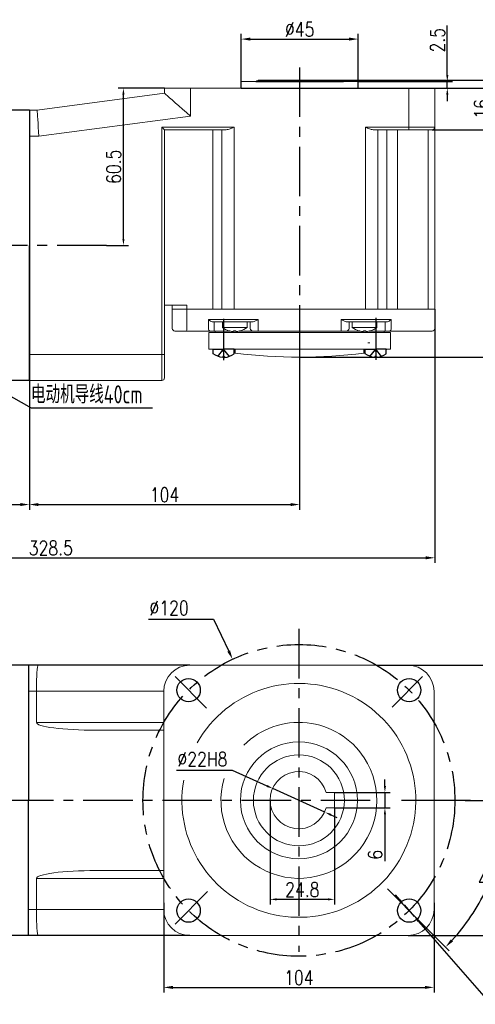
# Model space of a CAD drawing. Header units: inches. Extents: x 331 to 12887, y -474 to 4488.
# Tile 25 of 122: x 3766 to 3942, y -211 to 168. Entities that reach past the tile are written whole.
import ezdxf

# ---------------------------------------------------------------- set-up
doc = ezdxf.new("R2010")
doc.units = ezdxf.units.IN
doc.header["$LTSCALE"] = 10
doc.header["$MEASUREMENT"] = 0
doc.linetypes.add('CENTER', pattern=[10.16, 6.35, -1.27, 1.27, -1.27])
doc.linetypes.add('HIDDEN', pattern=[1.905, 1.27, -0.635])
for name, color, linetype in [('1轮廓实线层', 7, 'Continuous'), ('3中心线层', 1, 'CENTER'), ('4虚线层', 6, 'HIDDEN'), ('6文字层', 3, 'Continuous'), ('7标注层', 4, 'Continuous')]:
    doc.layers.add(name, color=color, linetype=linetype)
doc.styles.add('PC_TEXTSTYLE', font='isocp.shx', dxfattribs={"width": 0.8, "bigfont": 'HZFS.SHX'})
doc.styles.add('TH_GBDIM', font='romans.shx', dxfattribs={"width": 0.8, "bigfont": 'gbcbig.shx'})
doc.dimstyles.new('TH_GBDIM', dxfattribs={"dimtxt": 3.5, "dimasz": 2.5, "dimexe": 2, "dimexo": 0, "dimgap": 1, "dimtad": 1, "dimdec": 4, "dimdsep": 46, "dimtxsty": 'TH_GBDIM', "dimcen": 0.09, "dimclrd": 4, "dimclre": 4, "dimclrt": 3, "dimadec": 0, "dimazin": 0, "dimtfac": 1, "dimtdec": 4, "dimtmove": 0, "dimatfit": 3, "dimfxl": 1, "dimtzin": 0, "dimarcsym": 0})
doc.dimstyles.new('直径标注A3', dxfattribs={"dimtxt": 3.5, "dimasz": 3, "dimexe": 2, "dimexo": 0.0625, "dimgap": 1, "dimtad": 1, "dimtih": 1, "dimtoh": 1, "dimdsep": 46, "dimtxsty": 'PC_TEXTSTYLE', "dimsah": 1, "dimcen": 0.09, "dimclrt": 3, "dimadec": 0, "dimazin": 0, "dimtfac": 0.7, "dimtmove": 0, "dimatfit": 0, "dimfxl": 1, "dimtzin": 0, "dimarcsym": 0})
doc.dimstyles.new('线性标注', dxfattribs={"dimtxt": 2.5, "dimasz": 3, "dimexe": 2, "dimexo": 0, "dimgap": 1, "dimtad": 1, "dimtih": 1, "dimtoh": 1, "dimdsep": 46, "dimtxsty": 'PC_TEXTSTYLE', "dimcen": 0.09, "dimclrt": 3, "dimadec": 0, "dimazin": 0, "dimtfac": 0.7, "dimtix": 1, "dimtmove": 0, "dimatfit": 0, "dimfxl": 1, "dimtzin": 0, "dimarcsym": 0})
doc.dimstyles.new('角度标注', dxfattribs={"dimtxt": 3.5, "dimasz": 3, "dimexe": 2, "dimexo": 0, "dimgap": 1, "dimtad": 1, "dimtih": 1, "dimtoh": 1, "dimdsep": 46, "dimtxsty": 'PC_TEXTSTYLE', "dimsah": 1, "dimcen": 0.09, "dimclrd": 4, "dimclrt": 3, "dimadec": 0, "dimazin": 0, "dimtfac": 0.7, "dimtmove": 0, "dimatfit": 0, "dimfxl": 1, "dimtzin": 0, "dimarcsym": 0})

# ---------------------------------------------------------------- blocks, each defined once
blk = doc.blocks.new('*D323')
at = {"layer": '7标注层', "color": 4, "lineweight": -2, "transparency": 16777216}
for p, q in [((3822.21, 141.8), (3804.4, 141.8)), ((3806.4, 83.8), (3806.4, 139.3)), ((3799.92, 81.3), (3808.4, 81.3))]:
    blk.add_line(p, q, dxfattribs=at)
at = {"layer": '7标注层', "color": 4, "transparency": 16777216}
for points in [[(3805.99, 139.3), (3806.82, 139.3), (3806.4, 141.8)], [(3805.99, 83.8), (3806.82, 83.8), (3806.4, 81.3)]]:
    blk.add_solid(points, dxfattribs=at)
at = {"layer": 'Defpoints', "color": 0, "transparency": 16777216}
for p in [(3806.4, 141.8), (3822.21, 141.8), (3799.92, 81.3)]:
    blk.add_point(p, dxfattribs=at)
at = {"layer": '7标注层', "color": 3, "transparency": 16777216, "insert": (3802.65, 111.55), "char_height": 5.5, "attachment_point": 5, "rotation": 90, "style": 'TH_GBDIM'}
blk.add_mtext('60.5', dxfattribs=at)
blk = doc.blocks.new('*D324')
at = {"layer": '7标注层', "color": 4, "lineweight": -2, "transparency": 16777216}
for p, q in [((3926.21, 141.8), (3949.89, 141.8)), ((3947.89, 128.3), (3947.89, 139.3)), ((3925.21, 125.8), (3949.89, 125.8))]:
    blk.add_line(p, q, dxfattribs=at)
at = {"layer": '7标注层', "color": 4, "transparency": 16777216}
for points in [[(3947.47, 139.3), (3948.31, 139.3), (3947.89, 141.8)], [(3947.47, 128.3), (3948.31, 128.3), (3947.89, 125.8)]]:
    blk.add_solid(points, dxfattribs=at)
at = {"layer": 'Defpoints', "color": 0, "transparency": 16777216}
for p in [(3926.21, 141.8), (3947.89, 141.8), (3925.21, 125.8)]:
    blk.add_point(p, dxfattribs=at)
at = {"layer": '7标注层', "color": 3, "transparency": 16777216, "insert": (3944.14, 133.8), "char_height": 5.5, "attachment_point": 5, "rotation": 90, "style": 'TH_GBDIM'}
blk.add_mtext('16', dxfattribs=at)
blk = doc.blocks.new('*D315')
at = {"layer": '7标注层', "color": 4, "lineweight": -2, "transparency": 16777216}
for p, q in [((3926.21, 141.8), (3968.22, 141.8)), ((3966.22, 139.3), (3966.22, 40.8)), ((3874.21, 38.3), (3968.22, 38.3))]:
    blk.add_line(p, q, dxfattribs=at)
at = {"layer": '7标注层', "color": 4, "transparency": 16777216}
for points in [[(3965.8, 139.3), (3966.64, 139.3), (3966.22, 141.8)], [(3965.8, 40.8), (3966.64, 40.8), (3966.22, 38.3)]]:
    blk.add_solid(points, dxfattribs=at)
at = {"layer": 'Defpoints', "color": 0, "transparency": 16777216}
for p in [(3926.21, 141.8), (3874.21, 38.3), (3966.22, 38.3)]:
    blk.add_point(p, dxfattribs=at)
at = {"layer": '7标注层', "color": 3, "transparency": 16777216, "insert": (3962.47, 90.05), "char_height": 5.5, "attachment_point": 5, "rotation": 90, "style": 'TH_GBDIM'}
blk.add_mtext('≈103.5', dxfattribs=at)
blk = doc.blocks.new('*D316')
at = {"layer": '7标注层', "color": 0, "lineweight": -2, "transparency": 16777216}
for p, q in [((3770.21, 133.3), (3770.21, -20.45)), ((3874.21, 41.3), (3874.21, -20.45)), ((3773.71, -18.45), (3870.71, -18.45))]:
    blk.add_line(p, q, dxfattribs=at)
at = {"layer": '7标注层', "color": 0, "transparency": 16777216}
for points in [[(3773.71, -17.86), (3773.71, -19.03), (3770.21, -18.45)], [(3870.71, -17.86), (3870.71, -19.03), (3874.21, -18.45)]]:
    blk.add_solid(points, dxfattribs=at)
at = {"layer": 'Defpoints', "color": 0, "transparency": 16777216}
for p in [(3770.21, 133.3), (3874.21, 41.3), (3874.21, -18.45)]:
    blk.add_point(p, dxfattribs=at)
at = {"layer": '7标注层', "color": 3, "transparency": 16777216, "insert": (3822.21, -14.7), "char_height": 5.5, "attachment_point": 5, "style": 'TH_GBDIM'}
blk.add_mtext('104', dxfattribs=at)
blk = doc.blocks.new('*D305')
at = {"layer": '7标注层', "color": 4, "lineweight": -2, "transparency": 16777216}
for p, q in [((3931.02, 146.8), (3931.02, 165.86)), ((3896.71, 144.3), (3933.02, 144.3)), ((3931.02, 141.8), (3931.02, 144.3)), ((3874.89, 141.8), (3933.02, 141.8)), ((3931.02, 139.3), (3931.02, 136.8))]:
    blk.add_line(p, q, dxfattribs=at)
at = {"layer": '7标注层', "color": 4, "transparency": 16777216}
for points in [[(3930.61, 146.8), (3931.44, 146.8), (3931.02, 144.3)], [(3930.61, 139.3), (3931.44, 139.3), (3931.02, 141.8)]]:
    blk.add_solid(points, dxfattribs=at)
at = {"layer": 'Defpoints', "color": 0, "transparency": 16777216}
for p in [(3896.71, 144.3), (3931.02, 144.3), (3874.89, 141.8)]:
    blk.add_point(p, dxfattribs=at)
at = {"layer": '7标注层', "color": 3, "transparency": 16777216, "insert": (3927.27, 160.25), "char_height": 5.5, "attachment_point": 5, "rotation": 90, "style": 'TH_GBDIM'}
blk.add_mtext('2.5', dxfattribs=at)
blk = doc.blocks.new('*D306')
at = {"layer": '7标注层', "color": 0, "lineweight": -2, "transparency": 16777216}
for p, q in [((3851.71, 141.8), (3851.71, 162.67)), ((3855.21, 160.67), (3893.21, 160.67)), ((3896.71, 141.8), (3896.71, 162.67))]:
    blk.add_line(p, q, dxfattribs=at)
at = {"layer": '7标注层', "color": 0, "transparency": 16777216}
for points in [[(3855.21, 161.25), (3855.21, 160.08), (3851.71, 160.67)], [(3893.21, 161.25), (3893.21, 160.08), (3896.71, 160.67)]]:
    blk.add_solid(points, dxfattribs=at)
at = {"layer": 'Defpoints', "color": 0, "transparency": 16777216}
for p in [(3896.71, 160.67), (3851.71, 141.8), (3896.71, 141.8)]:
    blk.add_point(p, dxfattribs=at)
at = {"layer": '7标注层', "color": 3, "transparency": 16777216, "insert": (3874.21, 164.42), "char_height": 5.5, "attachment_point": 5, "style": 'TH_GBDIM'}
blk.add_mtext('%%C45', dxfattribs=at)
blk = doc.blocks.new('*D310')
at = {"layer": '7标注层', "color": 4, "lineweight": -2, "transparency": 16777216}
for p, q in [((3966.22, 147.3), (3966.22, 164.6)), ((3889.05, 144.8), (3968.22, 144.8)), ((3966.22, 141.8), (3966.22, 144.8)), ((3890.26, 141.8), (3968.22, 141.8)), ((3966.22, 139.3), (3966.22, 136.8))]:
    blk.add_line(p, q, dxfattribs=at)
at = {"layer": '7标注层', "color": 4, "transparency": 16777216}
for points in [[(3965.8, 147.3), (3966.64, 147.3), (3966.22, 144.8)], [(3965.8, 139.3), (3966.64, 139.3), (3966.22, 141.8)]]:
    blk.add_solid(points, dxfattribs=at)
at = {"layer": 'Defpoints', "color": 0, "transparency": 16777216}
for p in [(3889.05, 144.8), (3890.26, 141.8), (3966.22, 141.8)]:
    blk.add_point(p, dxfattribs=at)
at = {"layer": '7标注层', "color": 3, "transparency": 16777216, "insert": (3962.47, 162.13), "char_height": 5.5, "attachment_point": 5, "rotation": 90, "style": 'TH_GBDIM'}
blk.add_mtext('3', dxfattribs=at)
blk = doc.blocks.new('*D318')
at = {"layer": '7标注层', "color": 4, "lineweight": -2, "transparency": 16777216}
for p, q in [((3936.64, -80.3), (3968.9, -80.3)), ((3966.9, -181.8), (3966.9, -82.8)), ((3915.92, -184.3), (3968.9, -184.3))]:
    blk.add_line(p, q, dxfattribs=at)
at = {"layer": '7标注层', "color": 4, "transparency": 16777216}
for points in [[(3966.48, -82.8), (3967.32, -82.8), (3966.9, -80.3)], [(3966.48, -181.8), (3967.32, -181.8), (3966.9, -184.3)]]:
    blk.add_solid(points, dxfattribs=at)
at = {"layer": 'Defpoints', "color": 0, "transparency": 16777216}
for p in [(3936.64, -80.3), (3966.9, -80.3), (3915.92, -184.3)]:
    blk.add_point(p, dxfattribs=at)
at = {"layer": '7标注层', "color": 3, "transparency": 16777216, "insert": (3963.15, -131.74), "char_height": 5.5, "attachment_point": 5, "rotation": 90, "style": 'TH_GBDIM'}
blk.add_mtext('104', dxfattribs=at)
blk = doc.blocks.new('*D319')
at = {"layer": '7标注层', "color": 4, "lineweight": -2, "transparency": 16777216}
for p, q in [((3816.02, -62.5), (3841.11, -62.5)), ((3841.11, -62.5), (3846.91, -74.83)), ((3873.83, -132.3), (3874.01, -132.3)), ((3873.92, -132.39), (3873.92, -132.21))]:
    blk.add_line(p, q, dxfattribs=at)
at = {"layer": '7标注层', "color": 4, "transparency": 16777216}
blk.add_solid([(3847.44, -74.58), (3846.38, -75.08), (3848.4, -78)], dxfattribs=at)
at = {"layer": 'Defpoints', "color": 0, "transparency": 16777216}
for p in [(3848.4, -78), (3899.44, -186.6)]:
    blk.add_point(p, dxfattribs=at)
at = {"layer": '7标注层', "color": 3, "transparency": 16777216, "insert": (3823.98, -58.25), "char_height": 5.5, "attachment_point": 5, "style": 'TH_GBDIM'}
blk.add_mtext('{∅120}{}{}', dxfattribs=at)
blk = doc.blocks.new('*D321')
at = {"layer": '7标注层', "color": 4, "lineweight": -2, "transparency": 16777216}
for p, q in [((3826.86, -120.68), (3848.26, -120.68)), ((3848.26, -120.68), (3861.62, -126.73)), ((3883.94, -136.84), (3863.9, -127.76)), ((3886.22, -137.87), (3888.49, -138.9))]:
    blk.add_line(p, q, dxfattribs=at)
at = {"layer": '7标注层', "color": 4, "transparency": 16777216}
for points in [[(3861.79, -126.35), (3861.45, -127.11), (3863.9, -127.76)], [(3886.39, -137.49), (3886.04, -138.25), (3883.94, -136.84)]]:
    blk.add_solid(points, dxfattribs=at)
at = {"layer": 'Defpoints', "color": 0, "transparency": 16777216}
for p in [(3863.9, -127.76), (3883.94, -136.84)]:
    blk.add_point(p, dxfattribs=at)
at = {"layer": '7标注层', "color": 3, "transparency": 16777216, "insert": (3836.81, -116.43), "char_height": 5.5, "attachment_point": 5, "style": 'TH_GBDIM'}
blk.add_mtext('%%C22{}{H8}', dxfattribs=at)
blk = doc.blocks.new('*D311')
at = {"layer": '7标注层', "color": 0, "lineweight": -2, "transparency": 16777216}
for p, q in [((3937.92, -132.3), (3955.75, -132.3)), ((3921.53, -179.91), (3931.78, -190.16))]:
    blk.add_line(p, q, dxfattribs=at)
at = {"layer": '7标注层', "color": 4, "lineweight": -2, "transparency": 16777216}
for start, end in [(340.3845, 357.4877), (317.5123, 334.554)]:
    blk.add_arc((3873.92, -132.3), 79.83, start, end, dxfattribs=at)
at = {"layer": '7标注层', "color": 4, "transparency": 16777216}
for points in [[(3953.09, -135.78), (3954.25, -135.81), (3953.75, -132.3)], [(3933.21, -186.62), (3932.36, -185.81), (3930.36, -188.74)]]:
    blk.add_solid(points, dxfattribs=at)
at = {"layer": 'Defpoints', "color": 0, "transparency": 16777216}
for p in [(3554.64, -132.3), (3873.92, -132.3), (3937.92, -132.3), (3943.05, -172.21), (3921.53, -179.91)]:
    blk.add_point(p, dxfattribs=at)
at = {"layer": '7标注层', "color": 3, "transparency": 16777216, "insert": (3947.67, -162.85), "char_height": 5.5, "attachment_point": 5, "style": 'TH_GBDIM'}
blk.add_mtext('45°', dxfattribs=at)
blk = doc.blocks.new('*D312')
at = {"layer": '7标注层', "color": 0, "lineweight": -2, "transparency": 16777216}
for p, q in [((3926.21, 56.8), (3926.21, -40.94)), ((3597.71, 46.3), (3597.71, -40.94)), ((3601.21, -38.94), (3922.71, -38.94))]:
    blk.add_line(p, q, dxfattribs=at)
at = {"layer": '7标注层', "color": 0, "transparency": 16777216}
for points in [[(3601.21, -38.36), (3601.21, -39.53), (3597.71, -38.94)], [(3922.71, -38.36), (3922.71, -39.53), (3926.21, -38.94)]]:
    blk.add_solid(points, dxfattribs=at)
at = {"layer": 'Defpoints', "color": 0, "transparency": 16777216}
for p in [(3926.21, 56.8), (3597.71, 46.3), (3926.21, -38.94)]:
    blk.add_point(p, dxfattribs=at)
at = {"layer": '7标注层', "color": 3, "transparency": 16777216, "insert": (3778.46, -35.19), "char_height": 5.5, "attachment_point": 5, "style": 'TH_GBDIM'}
blk.add_mtext('328.5', dxfattribs=at)
blk = doc.blocks.new('*D313')
at = {"layer": '7标注层', "color": 0, "lineweight": -2, "transparency": 16777216}
for p, q in [((3597.71, 46.3), (3597.71, -20.45)), ((3770.21, 29.3), (3770.21, -20.45)), ((3601.21, -18.45), (3766.71, -18.45))]:
    blk.add_line(p, q, dxfattribs=at)
at = {"layer": '7标注层', "color": 0, "transparency": 16777216}
for points in [[(3601.21, -17.86), (3601.21, -19.03), (3597.71, -18.45)], [(3766.71, -17.86), (3766.71, -19.03), (3770.21, -18.45)]]:
    blk.add_solid(points, dxfattribs=at)
at = {"layer": 'Defpoints', "color": 0, "transparency": 16777216}
for p in [(3597.71, 46.3), (3770.21, 29.3), (3770.21, -18.45)]:
    blk.add_point(p, dxfattribs=at)
at = {"layer": '7标注层', "color": 3, "transparency": 16777216, "insert": (3695.46, -14.7), "char_height": 5.5, "attachment_point": 5, "style": 'TH_GBDIM'}
blk.add_mtext('172.5', dxfattribs=at)
blk = doc.blocks.new('*D867')
at = {"layer": '7标注层', "color": 0, "lineweight": -2, "transparency": 16777216}
for p, q in [((3912.73, -170.58), (3911.09, -168.7)), ((3914.37, -172.46), (3918.32, -176.98)), ((3919.96, -178.87), (3947.8, -210.77)), ((3947.8, -210.77), (3978.45, -210.77))]:
    blk.add_line(p, q, dxfattribs=at)
at = {"layer": '7标注层', "color": 0, "transparency": 16777216}
for points in [[(3913.04, -170.31), (3912.41, -170.85), (3914.37, -172.46)], [(3920.27, -178.59), (3919.65, -179.14), (3918.32, -176.98)]]:
    blk.add_solid(points, dxfattribs=at)
at = {"layer": 'Defpoints', "color": 0, "transparency": 16777216}
for p in [(3914.37, -172.46), (3918.32, -176.98)]:
    blk.add_point(p, dxfattribs=at)
at = {"layer": '7标注层', "color": 3, "transparency": 16777216, "insert": (3963.62, -206.84), "char_height": 5.5, "attachment_point": 5, "style": 'TH_GBDIM'}
blk.add_mtext('{4-%%C9}{}{}{通孔均布}', dxfattribs=at)
blk = doc.blocks.new('*U865')
at = {"layer": '1轮廓实线层'}
blk.add_circle((0, 0), 4.5, dxfattribs=at)
blk = doc.blocks.new('*U866')
at = {"layer": '1轮廓实线层', "color": 0, "linetype": 'ByBlock', "lineweight": -2, "transparency": 16777216}
for p, rotation in [((2696.38, 2671.31), 180), ((2781.23, 2671.31), 89.99999999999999), ((2696.38, 2586.46), 269.9999999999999)]:
    blk.add_blockref('*U865', p, dxfattribs=dict(at, rotation=rotation))
blk.add_blockref('*U865', (2781.23, 2586.46), dxfattribs=at)
blk = doc.blocks.new('*D906')
at = {"layer": '7标注层', "color": 4, "lineweight": -2, "transparency": 16777216}
for p, q in [((3907.02, -126.71), (3907.02, -124.21)), ((3887.63, -129.21), (3909.02, -129.21)), ((3907.02, -129.21), (3907.02, -135.21)), ((3887.63, -135.21), (3909.02, -135.21)), ((3907.02, -137.71), (3907.02, -155.63))]:
    blk.add_line(p, q, dxfattribs=at)
at = {"layer": '7标注层', "color": 4, "transparency": 16777216}
for points in [[(3906.6, -126.71), (3907.44, -126.71), (3907.02, -129.21)], [(3906.6, -137.71), (3907.44, -137.71), (3907.02, -135.21)]]:
    blk.add_solid(points, dxfattribs=at)
at = {"layer": 'Defpoints', "color": 0, "transparency": 16777216}
for p in [(3887.63, -129.21), (3907.02, -129.21), (3887.63, -135.21)]:
    blk.add_point(p, dxfattribs=at)
at = {"layer": '7标注层', "color": 3, "transparency": 16777216, "insert": (3903.27, -153.26), "char_height": 5.5, "attachment_point": 5, "rotation": 90, "style": 'TH_GBDIM'}
blk.add_mtext('6', dxfattribs=at)
blk = doc.blocks.new('*D907')
at = {"layer": '7标注层', "color": 4, "lineweight": -2, "transparency": 16777216}
for p, q in [((3862.83, -132.21), (3862.83, -172.38)), ((3887.63, -135.21), (3887.63, -172.38)), ((3885.13, -170.38), (3865.33, -170.38))]:
    blk.add_line(p, q, dxfattribs=at)
at = {"layer": '7标注层', "color": 4, "transparency": 16777216}
for points in [[(3865.33, -169.97), (3865.33, -170.8), (3862.83, -170.38)], [(3885.13, -169.97), (3885.13, -170.8), (3887.63, -170.38)]]:
    blk.add_solid(points, dxfattribs=at)
at = {"layer": 'Defpoints', "color": 0, "transparency": 16777216}
for p in [(3862.83, -132.21), (3887.63, -135.21), (3862.83, -170.38)]:
    blk.add_point(p, dxfattribs=at)
at = {"layer": '7标注层', "color": 3, "transparency": 16777216, "insert": (3875.23, -166.63), "char_height": 5.5, "attachment_point": 5, "style": 'TH_GBDIM'}
blk.add_mtext('24.8', dxfattribs=at)
blk = doc.blocks.new('*D943')
at = {"layer": '7标注层', "color": 4, "lineweight": -2, "transparency": 16777216}
for p, q in [((3821.92, -171.75), (3821.92, -206.26)), ((3925.92, -171.75), (3925.92, -206.26)), ((3825.42, -204.26), (3922.42, -204.26))]:
    blk.add_line(p, q, dxfattribs=at)
at = {"layer": '7标注层', "color": 4, "transparency": 16777216}
for points in [[(3825.42, -203.67), (3825.42, -204.84), (3821.92, -204.26)], [(3922.42, -203.67), (3922.42, -204.84), (3925.92, -204.26)]]:
    blk.add_solid(points, dxfattribs=at)
at = {"layer": 'Defpoints', "color": 0, "transparency": 16777216}
for p in [(3821.92, -171.75), (3925.92, -171.75), (3925.92, -204.26)]:
    blk.add_point(p, dxfattribs=at)
at = {"layer": '7标注层', "color": 3, "transparency": 16777216, "insert": (3873.92, -200.51), "char_height": 5.5, "attachment_point": 5, "style": 'TH_GBDIM'}
blk.add_mtext('104', dxfattribs=at)

msp = doc.modelspace()

# ---------------------------------------------------------------- linework, layer by layer
at = {"linetype": 'Continuous', "lineweight": 15}
msp.add_line((3851.71115, 144.29977), (3896.71115, 144.29977), dxfattribs=at)
at = {"color": 7, "linetype": 'Continuous', "lineweight": 15}
for p, q in [((3822.21115, 139.79977), (3822.21115, 141.79978)), ((3822.21115, 141.79978), (3832.21115, 141.79978)), ((3832.21115, 141.79978), (3832.21115, 131.0387)), ((3832.21115, 141.79978), (3916.21115, 141.79978)), ((3916.21115, 141.79978), (3926.21115, 141.79978)), ((3916.21115, 126.79977), (3916.21115, 141.79978)), ((3926.21115, 141.79978), (3926.21115, 126.79977)), ((3773.21115, 133.29977), (3822.21115, 139.79977)), ((3770.21115, 133.29977), (3773.21115, 133.29977)), ((3832.21115, 131.0387), (3773.87153, 123.29977)), ((3821.21115, 126.79977), (3848.95829, 126.79977)), ((3821.21115, 39.29977), (3821.21115, 126.79977)), ((3845.95829, 125.79977), (3822.21115, 125.79977)), ((3822.21115, 125.79977), (3822.21115, 39.29977)), ((3840.78098, 125.79977), (3840.78098, 56.79977)), ((3844.25983, 56.79977), (3844.25983, 125.79977)), ((3848.95829, 126.79977), (3848.95829, 56.79977)), ((3899.54233, 126.79977), (3916.21115, 126.79977)), ((3899.54233, 56.79977), (3899.54233, 126.79977)), ((3916.21115, 125.79977), (3902.54233, 125.79977)), ((3904.24079, 125.79977), (3904.24079, 56.79977)), ((3907.71048, 125.79977), (3907.71048, 56.79977)), ((3911.88756, 125.79977), (3911.88756, 56.79977)), ((3916.21115, 126.79977), (3926.21115, 126.79977)), ((3916.21115, 126.79977), (3916.21115, 125.79977)), ((3925.21115, 125.79977), (3916.21115, 125.79977)), ((3923.71115, 56.79977), (3923.71115, 125.79977)), ((3926.21115, 126.79977), (3926.21115, 56.79977)), ((3773.87153, 123.29977), (3770.21115, 123.29977)), ((3822.21115, 58.29977), (3830.75103, 58.29977)), ((3825.21115, 56.79977), (3825.21115, 58.29977)), ((3830.75103, 58.29977), (3830.75103, 56.79977)), ((3825.21115, 49.29977), (3825.21115, 56.79977)), ((3825.21115, 56.79977), (3830.75103, 56.79977)), ((3830.75103, 56.79977), (3825.21115, 56.79977)), ((3830.75103, 56.79977), (3830.75103, 49.29977)), ((3830.75103, 56.79977), (3840.78098, 56.79977)), ((3830.75103, 56.79977), (3840.78098, 56.79977)), ((3844.25983, 56.79977), (3840.78098, 56.79977)), ((3840.78098, 56.79977), (3844.25983, 56.79977)), ((3844.25983, 56.79977), (3848.95829, 56.79977)), ((3848.95829, 56.79977), (3844.25983, 56.79977)), ((3899.54233, 56.79977), (3848.95829, 56.79977)), ((3848.95829, 56.79977), (3899.54233, 56.79977)), ((3899.54233, 56.79977), (3904.24079, 56.79977)), ((3904.24079, 56.79977), (3899.54233, 56.79977)), ((3904.24079, 56.79977), (3907.71048, 56.79977)), ((3904.24079, 56.79977), (3907.71048, 56.79977)), ((3907.71048, 56.79977), (3911.88756, 56.79977)), ((3907.71048, 56.79977), (3911.88756, 56.79977)), ((3911.88756, 56.79977), (3923.71115, 56.79977)), ((3911.88756, 56.79977), (3923.71115, 56.79977)), ((3923.71115, 56.79977), (3926.21115, 56.79977)), ((3926.21115, 56.79977), (3923.71115, 56.79977)), ((3926.21115, 56.79977), (3926.21115, 49.29977)), ((3839.09095, 52.79977), (3840.78098, 52.79977)), ((3839.09095, 49.29977), (3839.09095, 52.79977)), ((3840.78098, 52.79977), (3844.25983, 52.79977)), ((3841.72067, 51.79978), (3841.0212, 51.79978)), ((3841.38044, 51.79978), (3841.38044, 49.29977)), ((3841.38044, 48.29978), (3841.38044, 49.29977)), ((3845.19952, 51.79978), (3841.72067, 51.79978)), ((3844.25983, 52.79977), (3848.95829, 52.79977)), ((3844.46115, 49.66258), (3849.21115, 49.66258)), ((3848.95829, 51.79978), (3845.19952, 51.79978)), ((3848.95829, 52.79977), (3858.21115, 52.79977)), ((3855.97508, 51.79978), (3848.95829, 51.79978)), ((3849.21115, 49.66258), (3853.96115, 49.66258)), ((3855.21115, 49.29977), (3855.21115, 51.79978)), ((3858.21115, 52.79977), (3858.21115, 49.29977)), ((3858.21115, 48.29978), (3858.21115, 49.29977)), ((3890.21115, 52.79977), (3899.54233, 52.79977)), ((3890.21115, 49.29977), (3890.21115, 52.79977)), ((3890.21115, 48.29978), (3890.21115, 49.29977)), ((3899.54233, 51.79978), (3892.44722, 51.79978)), ((3893.21115, 51.79978), (3893.21115, 49.29977)), ((3894.46115, 49.66258), (3899.21115, 49.66258)), ((3899.21115, 49.66258), (3903.96115, 49.66258)), ((3899.54233, 52.79977), (3904.24079, 52.79977)), ((3903.3011, 51.79978), (3899.54233, 51.79978)), ((3906.77079, 51.79978), (3903.3011, 51.79978)), ((3904.24079, 52.79977), (3907.71048, 52.79977)), ((3907.48456, 51.79978), (3906.77079, 51.79978)), ((3907.1385, 49.29977), (3907.1385, 51.79978)), ((3907.1385, 49.29977), (3907.1385, 48.29978)), ((3907.71048, 52.79977), (3909.41827, 52.79977)), ((3909.41827, 52.79977), (3909.41827, 49.29977)), ((3830.64305, 48.29978), (3826.21115, 48.29978)), ((3839.85412, 48.29978), (3830.64305, 48.29978)), ((3839.21115, 41.29977), (3839.21115, 47.79977)), ((3839.21115, 47.79977), (3909.21115, 47.79977)), ((3841.38044, 48.29978), (3839.85412, 48.29978)), ((3847.50238, 48.29978), (3841.38044, 48.29978)), ((3848.72115, 48.15397), (3848.72115, 48.43949)), ((3849.21115, 48.29978), (3848.72115, 48.29978)), ((3849.21115, 48.29978), (3849.21115, 48.4261)), ((3849.70115, 48.29978), (3849.21115, 48.29978)), ((3849.70115, 48.43949), (3849.70115, 48.15397)), ((3856.21115, 48.29978), (3850.91992, 48.29978)), ((3858.21115, 48.29978), (3856.21115, 48.29978)), ((3890.21115, 48.29978), (3858.21115, 48.29978)), ((3892.21115, 48.29978), (3890.21115, 48.29978)), ((3897.50238, 48.29978), (3892.21115, 48.29978)), ((3898.72115, 48.15397), (3898.72115, 48.43949)), ((3899.21115, 48.29978), (3898.72115, 48.29978)), ((3899.21115, 48.4261), (3899.21115, 48.29978)), ((3899.70115, 48.29978), (3899.21115, 48.29978)), ((3899.70115, 48.43949), (3899.70115, 48.15397)), ((3907.1385, 48.29978), (3900.91992, 48.29978)), ((3908.65835, 48.29978), (3907.1385, 48.29978)), ((3911.38756, 48.29978), (3908.65835, 48.29978)), ((3909.21115, 47.79977), (3909.21115, 41.29977)), ((3923.21115, 48.29978), (3911.38756, 48.29978)), ((3925.21115, 48.29978), (3923.21115, 48.29978)), ((3900.46115, 43.79977), (3901.21115, 43.79977)), ((3770.21115, 39.29977), (3821.21115, 39.29977)), ((3821.21115, 29.29977), (3821.21115, 39.29977)), ((3821.21115, 39.29977), (3822.21115, 39.29977)), ((3822.21115, 39.29977), (3822.21115, 30.29977)), ((3839.21115, 41.29977), (3842.71115, 41.29977)), ((3842.71115, 41.29977), (3847.21115, 41.29977)), ((3847.21115, 41.29977), (3901.21115, 41.29977)), ((3849.46115, 39.79442), (3849.46115, 41.29977)), ((3898.96115, 41.29977), (3898.96115, 39.79442)), ((3901.21115, 41.29977), (3905.71115, 41.29977)), ((3905.71115, 41.29977), (3909.21115, 41.29977)), ((3821.21115, 29.29977), (3770.21115, 29.29977)), ((3769.91826, -80.29765), (3773.57863, -80.29765)), ((3915.91826, -80.29765), (3831.91826, -80.29765)), ((3772.91826, -90.29765), (3769.91826, -90.29765)), ((3821.91826, -90.29765), (3772.91826, -90.29765)), ((3772.91826, -102.29765), (3772.91826, -90.29765)), ((3821.91826, -90.29765), (3821.91826, -174.29765)), ((3925.91826, -174.29765), (3925.91826, -90.29765)), ((3772.91826, -102.29765), (3821.91826, -102.29765)), ((3821.91826, -105.29765), (3795.73175, -105.29765)), ((3884.41126, -129.20765), (3887.62826, -129.20765)), ((3887.62826, -129.20765), (3887.62826, -135.20765)), ((3887.62826, -135.20765), (3884.41126, -135.20765)), ((3821.91826, -162.29765), (3772.91826, -162.29765)), ((3772.91826, -162.29765), (3772.91826, -174.29765)), ((3795.73175, -159.29765), (3821.91826, -159.29765)), ((3769.91826, -174.29765), (3772.91826, -174.29765)), ((3772.91826, -174.29765), (3821.91826, -174.29765)), ((3773.57863, -184.29765), (3769.91826, -184.29765)), ((3773.57863, -184.29765), (3769.91826, -184.29765)), ((3831.91826, -184.29765), (3915.91826, -184.29765))]:
    msp.add_line(p, q, dxfattribs=at)
at = {"color": 4}
msp.add_line((3770.84717, 18.77719), (3817.60794, 18.77719), dxfattribs=at)
for p, q in [((3831.91826, -80.29765), (3769.91826, -80.29765)), ((3831.91826, -184.29765), (3769.91825, -184.29765))]:
    msp.add_line(p, q)
at = {"color": 7, "linetype": 'Continuous', "lineweight": 15, "flags": 128}
for points in [[(3832.21115, 131.0387), (3830.64681, 132.40924), (3829.12098, 133.74603), (3827.67125, 135.01615), (3826.3333, 136.18833), (3825.14008, 137.23372), (3824.12098, 138.12656), (3823.30109, 138.84488), (3822.70059, 139.37098), (3822.33427, 139.69191), (3822.21115, 139.79977)], [(3773.21115, 133.29977), (3773.22119, 133.14785), (3773.25097, 132.6967), (3773.29963, 131.96003), (3773.36565, 130.96022), (3773.44704, 129.72765), (3773.54134, 128.29977), (3773.64566, 126.71998), (3773.75685, 125.03626), (3773.87153, 123.29977)], [(3822.21115, 125.79977), (3822.19596, 125.81497), (3822.15084, 125.86008), (3822.07718, 125.93375), (3821.9772, 126.03373), (3821.85394, 126.15699), (3821.71115, 126.29977), (3821.55317, 126.45775), (3821.3848, 126.62613), (3821.21115, 126.79977)], [(3851.46502, 48.43949), (3851.4684, 48.43363), (3851.47081, 48.42945), (3851.47226, 48.42694), (3851.47274, 48.4261)], [(3896.94956, 48.4261), (3896.95004, 48.42694), (3896.95149, 48.42945), (3896.95391, 48.43363), (3896.95729, 48.43949)]]:
    msp.add_lwpolyline(points, dxfattribs=at)
at = {"color": 7, "linetype": 'Continuous', "lineweight": 15}
for radius in [22.5, 17.5]:
    msp.add_circle((3873.91826, -132.29765), radius, dxfattribs=at)
for centre, radius, start, end in [((3858.21115, 143.79977), 1, 90, 150), ((3890.21115, 143.79977), 1, 30, 90), ((3925.21115, 126.79977), 1, 270, 0), ((3826.21115, 49.29977), 1, 180, 270), ((3828.35478, 49.05268), 2.40896, 341.7873328, 5.8872967), ((3839.9909, 49.19538), 0.90599, 173.3830038, 261.3161557), ((3849.21115, 56.09977), 8, 233.5764264, 253.5786384), ((3849.21115, 56.09977), 8, 286.4213616, 306.4235736), ((3856.21115, 49.29977), 1, 180, 270), ((3892.21115, 49.29977), 1, 270, 0), ((3899.21115, 56.09977), 8, 233.5764264, 253.5786384), ((3899.21115, 56.09977), 8, 286.4213616, 306.4235736), ((3908.51935, 49.19414), 0.9051, 278.8337087, 6.7019271), ((3925.21115, 49.29977), 1, 270, 0), ((3849.77575, 46.80346), 3.25888, 149.8661641, 150.1378907), ((3849.21115, 56.09977), 7.98498, 253.6046715, 264.3221101), ((3849.21115, 57.40261), 8.9765, 266.8708423, 273.1291577), ((3849.21115, 56.09977), 7.98498, 275.6778899, 286.3953285), ((3899.21115, 56.09977), 7.98498, 253.6046715, 264.3221101), ((3899.21115, 57.40263), 8.97652, 266.8708452, 273.1291548), ((3899.21115, 56.09977), 7.98498, 275.6778899, 286.3953285), ((3905.00413, 50.47346), 4.08195, 209.8865173, 210.1034474), ((3874.25597, 230.63398), 192.33672, 259.8628528, 260.0314886), ((3874.25597, 230.63398), 192.33672, 262.4429569, 262.5931825), ((3874.21115, 243.96644), 205.66667, 263.0882541, 276.9117459), ((3874.16633, 230.63398), 192.33672, 277.4068175, 277.5570431), ((3874.16633, 230.63398), 192.33672, 279.9685114, 280.1371472), ((3821.21115, 30.29977), 1, 270, 0), ((3831.91826, -90.29765), 10, 90, 180), ((3915.91826, -90.29765), 10, 0, 90), ((3873.91826, -132.29765), 45, 170.0568109, 150.4562083), ((3873.91826, -132.29765), 30, 33.2137322, 134.8257494), ((3873.91826, -132.29765), 30, 163.5951629, 33.2137322), ((3873.82826, -132.20765), 11, 15.8266199, 344.1733797), ((3831.91826, -174.29765), 10, 180, 270), ((3915.91826, -174.29765), 10, 270, 0)]:
    msp.add_arc(centre, radius, start, end, dxfattribs=at)
for centre, major_axis, ratio, start_param, end_param in [((3773.57863, -90.29765), (0, 10), 0.066037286, 0, 1.570796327), ((3795.73175, -102.29765), (-22.8135, 0), 0.131501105, 0, 1.570796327), ((3795.73175, -162.29765), (22.8135, 0), 0.131501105, 1.570796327, 3.141592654), ((3773.57863, -174.29765), (0, 10), 0.066037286, 1.570796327, 3.141592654)]:
    msp.add_ellipse(centre, major_axis=major_axis, ratio=ratio, start_param=start_param, end_param=end_param, dxfattribs=at)
at = {"linetype": 'Continuous', "lineweight": 15}
for points in [[(3851.71115, 144.29977), (3851.71115, 141.79978)], [(3896.71115, 141.79978), (3896.71115, 144.29977)]]:
    msp.add_open_spline(points, degree=1, dxfattribs=at)
at = {"color": 7, "linetype": 'Continuous', "lineweight": 15}
for points, knots in [([(3848.95829, 126.79977), (3848.95399, 126.79785), (3848.67619, 126.67359), (3847.93371, 126.34638), (3846.90552, 125.91063), (3846.21894, 125.83028), (3845.95829, 125.79977)], [0, 0, 0, 0, 0.004181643, 0.269941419, 0.722842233, 1, 1, 1, 1]), ([(3902.54233, 125.79977), (3902.28168, 125.83028), (3901.5951, 125.91063), (3900.5669, 126.34637), (3899.82444, 126.67361), (3899.54663, 126.79785), (3899.54233, 126.79977)], [0, 0, 0, 0, 0.27715807, 0.730058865, 0.995817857, 1, 1, 1, 1]), ([(3841.0212, 51.79978), (3840.85426, 51.81661), (3840.42954, 51.85943), (3839.73296, 52.21798), (3839.30683, 52.57895), (3839.09267, 52.79802), (3839.09095, 52.79977)], [0, 0, 0, 0, 0.204354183, 0.519902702, 0.996146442, 1, 1, 1, 1]), ([(3858.21115, 52.79977), (3858.20799, 52.79795), (3858.15079, 52.76493), (3857.74933, 52.53303), (3857.1093, 52.1727), (3856.40986, 51.85155), (3856.09404, 51.81394), (3855.97508, 51.79978)], [0, 0, 0, 0, 0.00400807, 0.072494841, 0.508977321, 0.815042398, 1, 1, 1, 1]), ([(3892.44722, 51.79978), (3892.32826, 51.81394), (3892.01245, 51.85156), (3891.313, 52.17269), (3890.67298, 52.53305), (3890.27151, 52.76493), (3890.21431, 52.79795), (3890.21115, 52.79977)], [0, 0, 0, 0, 0.184956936, 0.491022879, 0.927506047, 0.995992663, 1, 1, 1, 1]), ([(3909.41827, 52.79977), (3909.41655, 52.79802), (3909.20126, 52.57905), (3908.77407, 52.2181), (3908.07655, 51.85948), (3907.65164, 51.81662), (3907.48456, 51.79978)], [0, 0, 0, 0, 0.00385126, 0.479928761, 0.795514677, 1, 1, 1, 1]), ([(3848.42115, 48.15397), (3848.45468, 48.15096), (3848.52174, 48.14495), (3848.61142, 48.14113), (3848.67914, 48.1419), (3848.71576, 48.14664), (3848.71959, 48.15184), (3848.72115, 48.15397)], [0, 0, 0, 0, 0.2138793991, 0.4278109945, 0.6405928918, 0.8528834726, 1, 1, 1, 1]), ([(3849.70115, 48.15397), (3849.70442, 48.15096), (3849.71096, 48.14495), (3849.76222, 48.14113), (3849.83763, 48.1419), (3849.92201, 48.14664), (3849.97816, 48.15184), (3850.00115, 48.15397)], [0, 0, 0, 0, 0.213875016, 0.427806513, 0.640594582, 0.852880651, 1, 1, 1, 1]), ([(3898.42115, 48.15397), (3898.45468, 48.15096), (3898.52174, 48.14495), (3898.61142, 48.14113), (3898.67914, 48.1419), (3898.71576, 48.14664), (3898.71959, 48.15184), (3898.72115, 48.15397)], [0, 0, 0, 0, 0.2138756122, 0.4278091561, 0.6405908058, 0.8528828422, 1, 1, 1, 1]), ([(3899.70115, 48.15397), (3899.70442, 48.15096), (3899.71096, 48.14495), (3899.76222, 48.14113), (3899.83763, 48.1419), (3899.92201, 48.14664), (3899.97817, 48.15184), (3900.00115, 48.15397)], [0, 0, 0, 0, 0.213873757, 0.427805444, 0.64059644, 0.852876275, 1, 1, 1, 1])]:
    msp.add_open_spline(points, degree=3, knots=knots, dxfattribs=at)
for points in [[(3844.46115, 51.79978), (3844.46115, 49.66258)], [(3853.96115, 49.66258), (3853.96115, 51.79978)], [(3894.46115, 51.79978), (3894.46115, 49.66258)], [(3903.96115, 49.66258), (3903.96115, 51.79978)], [(3841.71115, 48.29978), (3841.71115, 47.79977)], [(3906.71115, 47.79977), (3906.71115, 48.29978)]]:
    msp.add_open_spline(points, degree=1, dxfattribs=at)
at = {"layer": '1轮廓实线层'}
for p, q in [((3857.34513, 144.29977), (3891.07718, 144.29977)), ((3858.21115, 144.79977), (3890.21115, 144.79977)), ((3851.71115, 141.79978), (3896.71115, 141.79978)), ((3770.21115, 133.29977), (3761.71115, 133.29977)), ((3770.21115, 133.29977), (3770.21115, 81.29977)), ((3770.21115, 29.29977), (3770.21115, 81.29977)), ((3770.21115, 29.29977), (3761.71115, 29.29977)), ((3769.91826, -80.29765), (3761.41826, -80.29765)), ((3769.91826, -80.29765), (3769.91826, -132.29765)), ((3769.91826, -184.29765), (3769.91826, -132.29765)), ((3769.91826, -184.29765), (3761.41826, -184.29765))]:
    msp.add_line(p, q, dxfattribs=at)
at = {"layer": '1轮廓实线层', "color": 4}
msp.add_line((3903.85152, -80.29765), (3936.64161, -80.29765), dxfattribs=at)
at = {"layer": '1轮廓实线层', "extrusion": (-1.22465e-16, 7.4988e-33, -1)}
for points in [[(-3840.96115, 39.5689), (-3840.96115, 41.29977), (-3844.96115, 41.29977)], [(-3844.96115, 38.50977), (-3844.65115, 38.50977), (-3844.65115, 38.19977)], [(-3899.46115, 39.5689), (-3899.46115, 41.29977), (-3903.46115, 41.29977)], [(-3903.46115, 38.50977), (-3903.15115, 38.50977), (-3903.15115, 38.19977)]]:
    msp.add_lwpolyline(points, dxfattribs=at)
at = {"layer": '1轮廓实线层'}
for points in [[(3848.96115, 39.5689), (3848.96115, 41.29977), (3844.96115, 41.29977)], [(3844.96115, 38.50977), (3845.27115, 38.50977), (3845.27115, 38.19977)], [(3907.46115, 39.5689), (3907.46115, 41.29977), (3903.46115, 41.29977)], [(3903.46115, 38.50977), (3903.77115, 38.50977), (3903.77115, 38.19977)]]:
    msp.add_lwpolyline(points, dxfattribs=at)
at = {"layer": '1轮廓实线层', "extrusion": (-1.22465e-16, 7.4988e-33, -1)}
for centre in [(-3844.96115, 44.69238), (-3903.46115, 44.69238)]:
    msp.add_arc(centre, 6.5, 272.7336049, 307.9798724, dxfattribs=at)
at = {"layer": '1轮廓实线层'}
for centre in [(3844.96115, 44.69238), (3903.46115, 44.69238)]:
    msp.add_arc(centre, 6.5, 272.7336049, 307.9798724, dxfattribs=at)
at = {"layer": '3中心线层', "ltscale": 0.3}
for p, q in [((3874.21115, 149.74032), (3874.21115, 36.48262)), ((3799.919, 81.29977), (3712.71402, 81.29977)), ((3873.91826, -66.29765), (3873.91826, -190.55064)), ((3901.40528, -132.29765), (3589.81953, -132.29765))]:
    msp.add_line(p, q, dxfattribs=at)
at = {"layer": '3中心线层'}
for p, q in [((3903.46115, 53.40347), (3903.46115, 37.29362)), ((3844.96115, 53.02451), (3844.96115, 37.1033)), ((3939.91826, -132.29765), (3913.4153, -132.29765))]:
    msp.add_line(p, q, dxfattribs=at)
at = {"layer": '3中心线层', "ltscale": 0.6}
for p, q in [((3838.39294, -96.77234), (3826.30298, -84.68237)), ((3909.77465, -96.44126), (3921.53354, -84.68237)), ((3907.98062, -166.36001), (3921.53354, -179.91293)), ((3838.80269, -167.41322), (3826.30298, -179.91293))]:
    msp.add_line(p, q, dxfattribs=at)
at = {"layer": '3中心线层', "ltscale": 0.3}
msp.add_circle((3873.91826, -132.29765), 60, dxfattribs=at)
at = {"layer": '4虚线层', "extrusion": (-1.22465e-16, 7.4988e-33, -1)}
for p, q in [((3842.76115, 38.57601), (3844.96115, 41.29977)), ((3844.46038, 40.67977), (3844.96115, 40.67977)), ((3901.26115, 38.57601), (3903.46115, 41.29977)), ((3902.96038, 40.67977), (3903.46115, 40.67977))]:
    msp.add_line(p, q, dxfattribs=at)
at = {"layer": '4虚线层'}
for p, q in [((3847.16115, 38.57601), (3844.96115, 41.29977)), ((3845.46193, 40.67977), (3844.96115, 40.67977)), ((3905.66115, 38.57601), (3903.46115, 41.29977)), ((3903.96193, 40.67977), (3903.46115, 40.67977))]:
    msp.add_line(p, q, dxfattribs=at)
at = {"layer": '7标注层'}
msp.add_lwpolyline([(3753.38013, 28.68972), (3770.84717, 18.77719)], dxfattribs=at)

# ---------------------------------------------------------------- block references
at = {"layer": '1轮廓实线层'}
msp.add_blockref('*U866', (1135.11225, -2761.18087), dxfattribs=at)

# ---------------------------------------------------------------- texts
at = {"layer": '6文字层', "color": 7, "char_height": 7, "attachment_point": 1, "style": 'PC_TEXTSTYLE'}
for s, insert, width in [('{\\C3;电动机导线40cm}', (3770.83889, 27.45879), 53.9786413), ('{\\C3;黑红白}', (3742.68601, 23.24111), 18.2326587)]:
    msp.add_mtext(s, dxfattribs=dict(at, insert=insert, width=width))

# ---------------------------------------------------------------- dimensions: what is measured, and where the dimension line sits
at = {"layer": '7标注层'}
dim = msp.add_linear_dim(base=(3896.71115, 160.66684), p1=(3851.71115, 141.79978), p2=(3896.71115, 141.79978), text='%%C<>', dimstyle='线性标注', override={"dimtxt": 5.5, "dimasz": 3.5, "dimtxsty": 'TH_GBDIM', "dimadec": 2}, dxfattribs=at)
dim.commit()
dim.dimension.update_dxf_attribs({"geometry": '*D306', "text_midpoint": (3874.21115, 160.66684), "dimtype": 160})
for base, p1, p2, angle, text, override, picture, middle in [((3931.02423, 144.29977), (3874.89395, 141.79978), (3896.71115, 144.29977), 90, '2.5', {"dimtxt": 5.5, "dimdec": 1, "dimlfac": 1.25, "dimadec": 1}, '*D305', (3931.02423, 160.25498)), ((3966.22162, 141.79978), (3889.04703, 144.79977), (3890.25986, 141.79978), 90, '3', {"dimtxt": 5.5, "dimasz": 2.5, "dimgap": 1, "dimtad": 1, "dimjust": 0, "dimdec": 1, "dimlfac": 1.25, "dimse1": 0, "dimse2": 0, "dimsd1": 0, "dimsd2": 0, "dimadec": 1}, '*D310', (3966.22162, 162.13311)), ((3806.40282, 141.79978), (3799.919, 81.29977), (3822.21115, 141.79978), 90, '60.5', {"dimtxt": 5.5, "dimasz": 2.5, "dimgap": 1, "dimtad": 1, "dimjust": 0, "dimdec": 1, "dimlfac": 1.25, "dimse1": 0, "dimse2": 0, "dimsd1": 0, "dimsd2": 0, "dimadec": 1}, '*D323', (3806.40282, 111.54977)), ((3966.89882, -80.29765), (3915.91826, -184.29765), (3936.64161, -80.29765), 90, '104', {"dimtxt": 5.5, "dimdec": 1, "dimlfac": 1.25, "dimadec": 1}, '*D318', (3966.89882, -131.74166)), ((3907.01993, -129.20765), (3887.62826, -135.20765), (3887.62826, -129.20765), 270, '6', {"dimtxt": 5.5, "dimasz": 2.5, "dimgap": 1, "dimtad": 1, "dimjust": 0, "dimdec": 1, "dimlfac": 1.25, "dimse1": 0, "dimse2": 0, "dimsd1": 0, "dimsd2": 0, "dimadec": 1}, '*D906', (3907.01993, -153.26434))]:
    dim = msp.add_linear_dim(base=base, p1=p1, p2=p2, angle=angle, text=text, dimstyle='TH_GBDIM', override=override, dxfattribs=at)
    dim.commit()
    dim.dimension.update_dxf_attribs({"geometry": picture, "text_midpoint": middle, "dimtype": 160})
for base, p1, p2, text, picture, middle in [((3966.22162, 38.29977), (3926.21115, 141.79978), (3874.21115, 38.29977), '≈103.5', '*D315', (3962.47162, 90.04977)), ((3947.89108, 141.79978), (3925.21115, 125.79977), (3926.21115, 141.79978), '16', '*D324', (3944.14108, 133.79977))]:
    dim = msp.add_linear_dim(base=base, p1=p1, p2=p2, angle=90, text=text, dimstyle='TH_GBDIM', override={"dimtxt": 5.5, "dimasz": 2.5, "dimgap": 1, "dimtad": 1, "dimjust": 0, "dimdec": 1, "dimlfac": 1.25, "dimse1": 0, "dimse2": 0, "dimsd1": 0, "dimsd2": 0, "dimadec": 1}, dxfattribs=at)
    dim.commit()
    dim.dimension.update_dxf_attribs({"geometry": picture, "text_midpoint": middle})
for base, p1, p2, picture, middle in [((3874.21115, -18.44702), (3770.21115, 133.29977), (3874.21115, 41.29977), '*D316', (3822.21115, -18.44702)), ((3926.21115, -38.94301), (3597.71115, 46.29977), (3926.21115, 56.79977), '*D312', (3778.46115, -38.94301)), ((3770.21115, -18.44702), (3597.71115, 46.29977), (3770.21115, 29.29977), '*D313', (3695.46115, -18.44702))]:
    dim = msp.add_linear_dim(base=base, p1=p1, p2=p2, dimstyle='线性标注', override={"dimtxt": 5.5, "dimasz": 3.5, "dimtxsty": 'TH_GBDIM', "dimadec": 2}, dxfattribs=at)
    dim.commit()
    dim.dimension.update_dxf_attribs({"geometry": picture, "text_midpoint": middle, "dimtype": 160})
for p1, p2, text, dimstyle, override, picture, middle in [((3899.44063, -186.59874), (3848.39589, -77.99656), '{<>}{}{}', 'TH_GBDIM', {"dimtxt": 5.5, "dimasz": 3.5, "dimgap": 1.5, "dimtad": 1, "dimjust": 0, "dimtih": 1, "dimtoh": 1, "dimdec": 0, "dimlfac": 1, "dimtxsty": 'TH_GBDIM', "dimse1": 0, "dimse2": 0, "dimsd1": 0, "dimsd2": 0, "dimadec": 0, "dimtofl": 0}, '*D319', (3823.9795, -62.50122)), ((3883.93833, -136.83617), (3863.89819, -127.75913), '%%C22{}{H8}', 'TH_GBDIM', {"dimtxt": 5.5, "dimgap": 1.5, "dimtoh": 1, "dimdec": 0, "dimlfac": 1.25}, '*D321', (3836.81187, -120.67785)), ((3914.37238, -172.4635), (3918.31695, -176.98461), '{4-%%C9}{}{}{通孔均布}', '直径标注A3', {"dimtxt": 5.5, "dimasz": 2.5, "dimgap": 1, "dimtad": 1, "dimjust": 0, "dimdec": 2, "dimlfac": 1, "dimtxsty": 'TH_GBDIM', "dimse1": 0, "dimse2": 0, "dimsd1": 0, "dimsd2": 0, "dimadec": 2}, '*D867', (3963.62246, -210.77235))]:
    dim = msp.add_diameter_dim_2p(p1=p1, p2=p2, text=text, dimstyle=dimstyle, override=override, dxfattribs=at)
    dim.commit()
    dim.dimension.update_dxf_attribs({"geometry": picture, "text_midpoint": middle, "dimtype": 163})
dim = msp.add_angular_dim_2l(base=(3943.05075, -172.21131), line1=((3937.91826, -132.29765), (3554.64211, -132.29765)), line2=((3873.91826, -132.29765), (3921.53354, -179.91293)), dimstyle='角度标注', override={"dimtxt": 5.5, "dimasz": 3.5, "dimdec": 0, "dimtxsty": 'TH_GBDIM', "dimazin": 2}, dxfattribs=at)
dim.commit()
dim.dimension.update_dxf_attribs({"geometry": '*D311', "text_midpoint": (3947.66909, -162.84624)})
dim = msp.add_linear_dim(base=(3862.82826, -170.38319), p1=(3887.62826, -135.20765), p2=(3862.82826, -132.20765), text='24.8', dimstyle='TH_GBDIM', override={"dimtxt": 5.5, "dimasz": 2.5, "dimgap": 1, "dimtad": 1, "dimjust": 0, "dimdec": 1, "dimlfac": 1.25, "dimse1": 0, "dimse2": 0, "dimsd1": 0, "dimsd2": 0, "dimadec": 1}, dxfattribs=at)
dim.commit()
dim.dimension.update_dxf_attribs({"geometry": '*D907', "text_midpoint": (3875.22826, -166.63319)})
dim = msp.add_linear_dim(base=(3925.91826, -204.25768), p1=(3821.91826, -171.75484), p2=(3925.91826, -171.75484), dimstyle='TH_GBDIM', override={"dimtxt": 5.5, "dimasz": 3.5, "dimadec": 4}, dxfattribs=at)
dim.commit()
dim.dimension.update_dxf_attribs({"geometry": '*D943', "text_midpoint": (3873.91826, -200.50768)})

doc.saveas('drawing.dxf')
